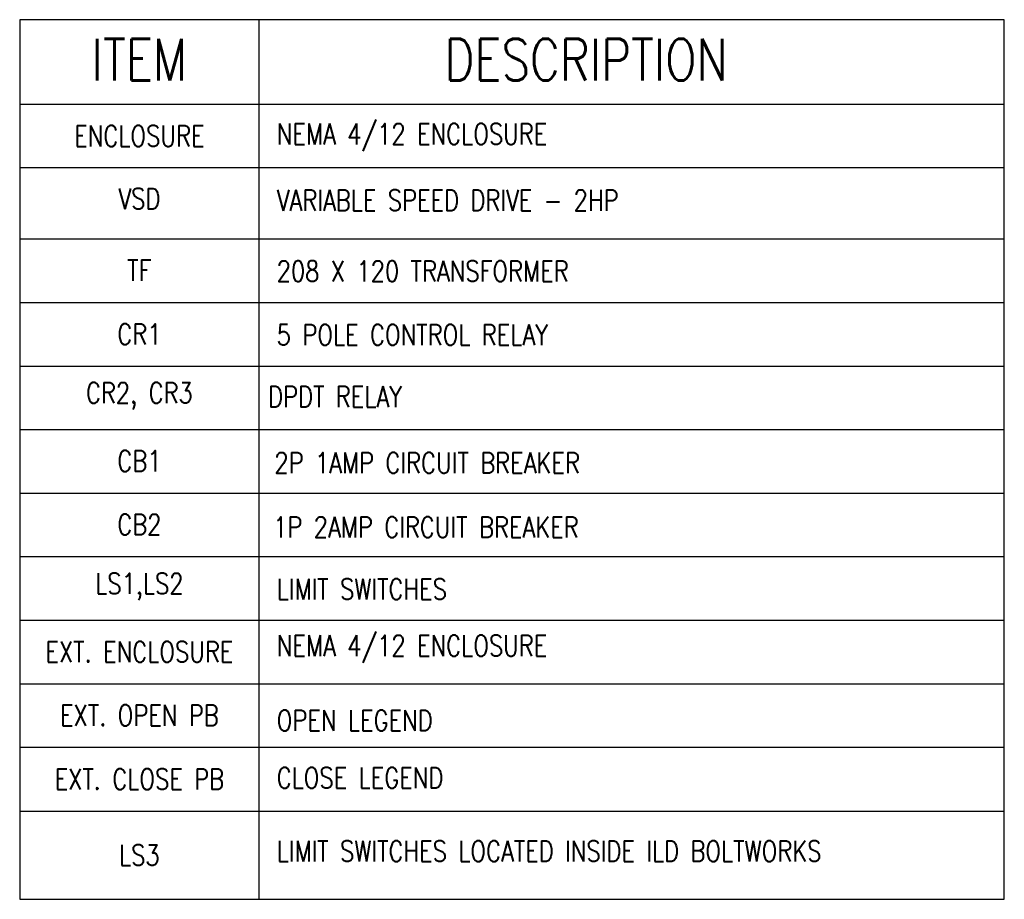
# Model space of a CAD drawing. Header units: inches. Extents: x 0 to 248, y 0 to 44.
# Tile 5 of 5: x 241.75 to 247.67, y 35.57 to 40.87. Entities that reach past the tile are written whole.
import ezdxf

# ---------------------------------------------------------------- set-up
doc = ezdxf.new("R2010")
doc.units = ezdxf.units.IN
doc.header["$MEASUREMENT"] = 0
doc.layers.add('E-ANNO-TEXT', color=2, linetype='Continuous')
doc.styles.add('Annotative', font='romans.shx', dxfattribs={"width": 0.8})

msp = doc.modelspace()

# ---------------------------------------------------------------- linework, layer by layer
at = {"layer": 'E-ANNO-TEXT', "lineweight": -3}
msp.add_line((247.6746, 37.6347), (241.7488, 37.6347), dxfattribs=at)
msp.add_lwpolyline([(247.6746, 35.5737), (247.6746, 40.8667), (241.7488, 40.8667), (241.7488, 35.5737)], close=True, dxfattribs=at)
for points in [[(243.189, 40.8667), (243.189, 35.5737)], [(247.6746, 40.3568), (241.7488, 40.3568)], [(247.6746, 39.9746), (241.7488, 39.9746)], [(241.7488, 39.548), (247.6746, 39.548)], [(241.7488, 39.1646), (247.6746, 39.1646)], [(241.7488, 38.7824), (247.6746, 38.7824)], [(241.7488, 38.4003), (247.6746, 38.4003)], [(241.7488, 38.0181), (247.6746, 38.0181)], [(241.7488, 37.2525), (247.6746, 37.2525)], [(241.7488, 36.8704), (247.6746, 36.8704)], [(241.7488, 36.4882), (247.6746, 36.4882)], [(241.7488, 36.1048), (247.6746, 36.1048)]]:
    msp.add_lwpolyline(points, dxfattribs=at)

# ---------------------------------------------------------------- texts
at = {"layer": 'E-ANNO-TEXT', "lineweight": -3, "style": 'Annotative'}
for s, insert, char_height, attachment_point in [('ITEM', (242.4689, 40.5018), 0.25, 8), ('DESCRIPTION', (244.3054, 40.5018), 0.25, 7), ('ENCLOSURE', (242.4689, 40.1044), 0.125, 8), ('NEMA 4/12 ENCLOSURE', (243.2955, 40.0749), 0.125, 7), ('VSD', (242.4689, 39.7269), 0.125, 8), ('TF', (242.4689, 39.2961), 0.125, 8), ('208 X 120 TRANSFORMER', (243.2955, 39.2911), 0.125, 7), ('CR1', (242.4689, 38.9122), 0.125, 8), ('5 POLE CONTROL RELAY', (243.2955, 38.9077), 0.125, 7), ('DPDT RELAY', (243.2441, 38.5359), 0.125, 7), ('CR2, CR3', (242.4689, 38.5205), 0.125, 8), ('CB1', (242.4689, 38.1484), 0.125, 8), ('2P 1AMP CIRCUIT BREAKER', (243.2817, 38.1371), 0.125, 7), ('CB2', (242.4689, 37.7663), 0.125, 8), ('1P 2AMP CIRCUIT BREAKER', (243.2742, 37.751), 0.125, 7), ('LS1,LS2', (242.4689, 37.3728), 0.125, 8), ('LIMIT SWITCHES', (243.2955, 37.3778), 0.125, 7), ('\\A1;NEMA 4/12 ENCLOSURE', (243.2955, 36.9957), 0.125, 7), ('EXT. ENCLOSURE', (242.4689, 37.0004), 0.125, 8), ('EXT. OPEN PB', (242.4689, 36.6185), 0.125, 8), ('OPEN LEGEND', (243.2955, 36.5872), 0.125, 7), ('EXT. CLOSE PB', (242.4689, 36.2345), 0.125, 8), ('CLOSE LEGEND', (243.2955, 36.2423), 0.125, 7), ('LS3', (242.4689, 35.7768), 0.125, 8)]:
    msp.add_mtext(s, dxfattribs=dict(at, insert=insert, char_height=char_height, attachment_point=attachment_point))
at = {"layer": 'E-ANNO-TEXT', "lineweight": -3, "char_height": 0.125, "attachment_point": 1, "style": 'Annotative'}
for s, insert, width in [('VARIABLE SPEED DRIVE - 2HP', (243.2955, 39.8421), 3.531397), ('LIMIT SWITCHES LOCATED INSIDE ILD BOLTWORKS ', (243.2955, 35.926), 3.842849)]:
    msp.add_mtext(s, dxfattribs=dict(at, insert=insert, width=width))

doc.saveas('drawing.dxf')
